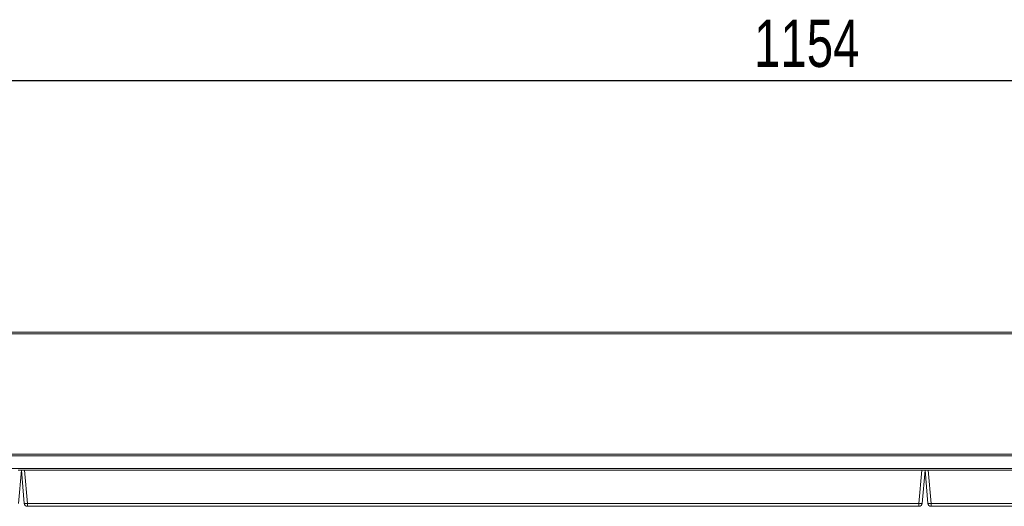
# Model space of a CAD drawing. Header units: millimetres. Extents: x 12 to 288, y 98 to 274.
# Tile 4 of 6: x 115 to 177, y 243 to 274. Entities that reach past the tile are written whole.
import ezdxf

# ---------------------------------------------------------------- set-up
doc = ezdxf.new("R2010")
doc.units = ezdxf.units.MM
doc.layers.add('SLD-0', color=179, linetype='Continuous')
doc.styles.add('SLDTEXTSTYLE0', font='TXT', dxfattribs={"width": 0.75})
doc.dimstyles.new('SLDDIMSTYLE1', dxfattribs={"dimtxt": 3, "dimasz": 3.302, "dimexe": 0, "dimexo": 0.0625, "dimgap": 0.75, "dimtad": 1, "dimdec": 1, "dimlfac": 5, "dimrnd": 1e-09, "dimzin": 12, "dimdsep": 46, "dimtxsty": 'SLDTEXTSTYLE0', "dimsah": 1, "dimcen": 0.09, "dimadec": 0, "dimazin": 3, "dimtfac": 1, "dimtdec": 1, "dimtofl": 0, "dimtmove": 0, "dimatfit": 3, "dimfxl": 1, "dimfrac": 2, "dimtolj": 1, "dimtzin": 12, "dimarcsym": 0})

# ---------------------------------------------------------------- blocks, each defined once
blk = doc.blocks.new('_D_3')
at = {"layer": 'SLD-0'}
for p, q in [((57.109, 255.002), (57.109, 270.971)), ((287.909, 255.002), (287.909, 270.971)), ((57.109, 269.971), (287.909, 269.971))]:
    blk.add_line(p, q, dxfattribs=at)
for points in [[(57.109, 269.971), (60.411, 269.463), (60.411, 270.479)], [(287.909, 269.971), (284.607, 270.479), (284.607, 269.463)]]:
    blk.add_solid(points, dxfattribs=at)
at = {"layer": 'SLD-0', "insert": (161.45, 273.838), "char_height": 3, "attachment_point": 1, "style": 'SLDTEXTSTYLE0'}
blk.add_mtext('1154', dxfattribs=at)

msp = doc.modelspace()

# ---------------------------------------------------------------- linework, layer by layer
at = {"color": 7, "linetype": 'Continuous', "lineweight": 15}
for p, q in [((71.498, 254.002), (273.659, 254.002)), ((57.509, 246.242), (287.509, 246.242)), ((287.509, 246.142), (57.509, 246.142)), ((57.509, 245.342), (287.509, 245.342)), ((114.709, 245.242), (114.882, 245.242)), ((114.909, 245.242), (114.723, 243.124)), ((114.935, 245.242), (114.882, 245.242)), ((115.094, 243.124), (114.909, 245.242)), ((114.935, 245.242), (115.108, 245.242)), ((115.108, 245.242), (115.293, 243.124)), ((172.109, 245.242), (115.108, 245.242)), ((171.924, 243.124), (172.109, 245.242)), ((172.109, 245.242), (172.282, 245.242)), ((172.309, 245.242), (172.123, 243.124)), ((172.335, 245.242), (172.282, 245.242)), ((172.494, 243.124), (172.309, 245.242)), ((172.335, 245.242), (172.508, 245.242)), ((172.508, 245.242), (172.693, 243.124)), ((229.509, 245.242), (172.508, 245.242)), ((115.293, 243.124), (171.924, 243.124)), ((115.293, 243.124), (115.293, 242.942)), ((171.924, 242.942), (115.293, 242.942)), ((171.924, 242.942), (171.924, 243.124)), ((172.693, 243.124), (229.324, 243.124)), ((172.693, 243.124), (172.693, 242.942)), ((229.324, 242.942), (172.693, 242.942))]:
    msp.add_line(p, q, dxfattribs=at)
at = {"color": 8, "linetype": 'Continuous', "lineweight": 15}
msp.add_line((71.428, 253.902), (273.665, 253.902), dxfattribs=at)
at = {"color": 7, "linetype": 'Continuous', "lineweight": 15}
for centre, radius, start, end in [((115.193, 243.701), 0.585, 260.19647, 279.80353), ((115.293, 243.142), 0.2, 185, 270), ((172.024, 243.701), 0.585, 260.19743, 279.80257), ((171.924, 243.142), 0.2, 270, 355), ((172.593, 243.701), 0.585, 260.19743, 279.80257), ((172.693, 243.142), 0.2, 185, 270)]:
    msp.add_arc(centre, radius, start, end, dxfattribs=at)

# ---------------------------------------------------------------- dimensions: what is measured, and where the dimension line sits
at = {"layer": 'SLD-0'}
dim = msp.add_linear_dim(base=(287.909, 269.971), p1=(57.109, 254.002), p2=(287.909, 254.002), dimstyle='SLDDIMSTYLE1', dxfattribs=at)
dim.commit()
dim.dimension.update_dxf_attribs({"geometry": '_D_3', "text_midpoint": (165.884, 269.971), "dimtype": 160})

doc.saveas('drawing.dxf')
